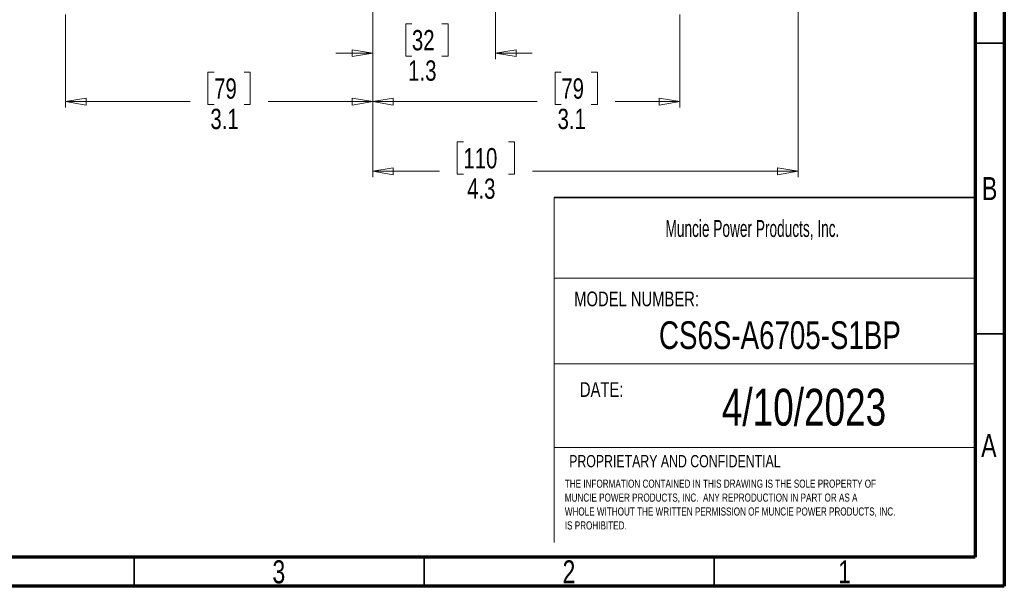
# Model space of a CAD drawing. Header units: inches. Extents: x 0.6 to 16.3, y 0.2 to 11.5.
# Tile 8 of 14: x 9.7 to 16.3, y 0.2 to 4. Entities that reach past the tile are written whole.
import ezdxf

# ---------------------------------------------------------------- set-up
doc = ezdxf.new("R2010")
doc.units = ezdxf.units.IN
doc.header["$MEASUREMENT"] = 0
doc.styles.add('SLDTEXTSTYLE0', font='TXT', dxfattribs={"width": 0.75})
doc.styles.add('SLDTEXTSTYLE1', font='TXT', dxfattribs={"width": 0.605})
doc.dimstyles.new('SLDDIMSTYLE0', dxfattribs={"dimtxt": 0.137795, "dimasz": 0.14, "dimexe": 0, "dimexo": 0.0625, "dimgap": 0.034449, "dimtad": 0, "dimdec": 1, "dimlfac": 1.5, "dimrnd": 1e-09, "dimzin": 12, "dimdsep": 46, "dimtxsty": 'SLDTEXTSTYLE0', "dimblk1": 'CLOSED', "dimblk2": 'CLOSED', "dimsah": 1, "dimcen": 0.09, "dimadec": 0, "dimazin": 3, "dimtfac": 1, "dimtofl": 0, "dimtmove": 0, "dimatfit": 3, "dimldrblk": 'CLOSED', "dimfxl": 0, "dimfrac": 2, "dimtolj": 1, "dimtzin": 12, "dimarcsym": 0})
doc.dimstyles.new('SLDDIMSTYLE3', dxfattribs={"dimtxt": 0.137795, "dimasz": 0.14, "dimexe": 0, "dimexo": 0.0625, "dimgap": 0.034449, "dimtad": 0, "dimdec": 1, "dimlfac": 1.5, "dimrnd": 1e-09, "dimzin": 12, "dimdsep": 46, "dimtxsty": 'SLDTEXTSTYLE0', "dimblk1": 'CLOSED', "dimblk2": 'CLOSED', "dimsah": 1, "dimcen": 0.09, "dimadec": 0, "dimazin": 3, "dimtfac": 1, "dimtdec": 1, "dimtofl": 0, "dimtmove": 0, "dimatfit": 3, "dimldrblk": 'CLOSED', "dimfxl": 0, "dimfrac": 2, "dimtolj": 1, "dimtzin": 12, "dimarcsym": 0})
doc.dimstyles.new('SLDDIMSTYLE4', dxfattribs={"dimtxt": 0.137795, "dimasz": 0.14, "dimexe": 0, "dimexo": 0.0625, "dimgap": 0.034449, "dimtad": 0, "dimdec": 1, "dimlfac": 1.5, "dimrnd": 1e-09, "dimzin": 12, "dimdsep": 46, "dimtxsty": 'SLDTEXTSTYLE0', "dimblk1": 'CLOSED', "dimblk2": 'CLOSED', "dimsah": 1, "dimcen": 0.09, "dimadec": 0, "dimazin": 3, "dimtfac": 1, "dimtdec": 1, "dimtmove": 0, "dimatfit": 0, "dimldrblk": 'CLOSED', "dimfxl": 0, "dimfrac": 2, "dimtolj": 1, "dimtzin": 12, "dimarcsym": 0})

# ---------------------------------------------------------------- blocks, each defined once
blk = doc.blocks.new('SW_NOTE_0')
at = {"color": 0, "linetype": 'Continuous', "lineweight": 0, "char_height": 0.055, "attachment_point": 1, "style": 'SLDTEXTSTYLE0'}
for s, insert in [('THE INFORMATION CONTAINED IN THIS DRAWING IS THE SOLE PROPERTY OF', (0, 0.0709)), ('MUNCIE POWER PRODUCTS, INC.  ANY REPRODUCTION IN PART OR AS A', (0, -0.0235)), ('WHOLE WITHOUT THE WRITTEN PERMISSION OF MUNCIE POWER PRODUCTS, INC.', (0, -0.1178)), ('IS PROHIBITED.', (0, -0.2122))]:
    blk.add_mtext(s, dxfattribs=dict(at, insert=insert))
blk = doc.blocks.new('_Closed')
at = {"color": 0, "linetype": 'ByBlock', "lineweight": -2}
for p, q in [((-1, 0.166667), (0, 0)), ((-1, 0.166667), (-1, -0.166667)), ((0, 0), (-1, -0.166667)), ((0, 0), (-1, 0))]:
    blk.add_line(p, q, dxfattribs=at)
blk = doc.blocks.new('_D')
at = {"color": 7, "linetype": 'Continuous', "lineweight": 0}
for p, q in [((14.9391, 6.1815), (14.9391, 2.9712)), ((12.0525, 4.3545), (12.0525, 2.9712)), ((12.6679, 3.209), (12.626, 3.209)), ((12.626, 3.209), (12.626, 2.9903)), ((12.9734, 3.209), (13.0154, 3.209)), ((13.0154, 3.209), (13.0154, 2.9903)), ((12.0525, 3.0105), (12.5051, 3.0105)), ((14.9391, 3.0105), (13.1362, 3.0105)), ((12.626, 2.9903), (12.6679, 2.9903)), ((13.0154, 2.9903), (12.9734, 2.9903))]:
    blk.add_line(p, q, dxfattribs=at)
at = {"color": 7, "linetype": 'Continuous', "lineweight": 18, "xscale": 0.14, "yscale": 0.14, "rotation": 180.0000000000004}
blk.add_blockref('_Closed', (12.0525, 3.0105), dxfattribs=at)
at = {"color": 7, "linetype": 'Continuous', "lineweight": 18, "xscale": 0.14, "yscale": 0.14}
blk.add_blockref('_Closed', (14.9391, 3.0105), dxfattribs=at)
at = {"color": 7, "linetype": 'Continuous', "lineweight": 18, "char_height": 0.1378, "attachment_point": 1, "style": 'SLDTEXTSTYLE0'}
for s, insert in [('110', (12.6679, 3.1679)), ('4.3', (12.6934, 2.9617))]:
    blk.add_mtext(s, dxfattribs=dict(at, insert=insert))
blk = doc.blocks.new('_D_3')
at = {"color": 7, "linetype": 'Continuous', "lineweight": 0}
for p, q in [((12.0525, 4.3545), (12.0525, 3.4436)), ((9.9691, 4.0735), (9.9691, 3.4436)), ((10.9767, 3.6815), (10.9347, 3.6815)), ((10.9347, 3.6815), (10.9347, 3.4627)), ((11.1804, 3.6815), (11.2223, 3.6815)), ((11.2223, 3.6815), (11.2223, 3.4627)), ((9.9691, 3.483), (10.8139, 3.483)), ((12.0525, 3.483), (11.3432, 3.483)), ((10.9347, 3.4627), (10.9767, 3.4627)), ((11.2223, 3.4627), (11.1804, 3.4627))]:
    blk.add_line(p, q, dxfattribs=at)
at = {"color": 7, "linetype": 'Continuous', "lineweight": 18, "xscale": 0.14, "yscale": 0.14, "rotation": 180.0000000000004}
blk.add_blockref('_Closed', (9.9691, 3.483, -0.4875), dxfattribs=at)
at = {"color": 7, "linetype": 'Continuous', "lineweight": 18, "xscale": 0.14, "yscale": 0.14}
blk.add_blockref('_Closed', (12.0525, 3.483, -0.4875), dxfattribs=at)
at = {"color": 7, "linetype": 'Continuous', "lineweight": 18, "char_height": 0.1378, "attachment_point": 1, "style": 'SLDTEXTSTYLE0'}
for s, insert in [('79', (10.9767, 3.6403)), ('3.1', (10.9513, 3.4342))]:
    blk.add_mtext(s, dxfattribs=dict(at, insert=insert))
blk = doc.blocks.new('_D_4')
at = {"color": 7, "linetype": 'Continuous', "lineweight": 0}
for p, q in [((12.8858, 6.2646), (12.8858, 3.7716)), ((12.0525, 4.3545), (12.0525, 3.7716)), ((12.3187, 4.0094), (12.2767, 4.0094)), ((12.2767, 4.0094), (12.2767, 3.7906)), ((12.5223, 4.0094), (12.5643, 4.0094)), ((12.5643, 4.0094), (12.5643, 3.7906)), ((12.0525, 3.8109), (11.8025, 3.8109)), ((12.8858, 3.8109), (13.1358, 3.8109)), ((12.2767, 3.7906), (12.3187, 3.7906)), ((12.5643, 3.7906), (12.5223, 3.7906))]:
    blk.add_line(p, q, dxfattribs=at)
at = {"color": 7, "linetype": 'Continuous', "lineweight": 18, "xscale": 0.14, "yscale": 0.14}
blk.add_blockref('_Closed', (12.0525, 3.8109, -0.4875), dxfattribs=at)
at = {"color": 7, "linetype": 'Continuous', "lineweight": 18, "xscale": 0.14, "yscale": 0.14, "rotation": 180.0000000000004}
blk.add_blockref('_Closed', (12.8858, 3.8109, -0.4875), dxfattribs=at)
at = {"color": 7, "linetype": 'Continuous', "lineweight": 18, "char_height": 0.1378, "attachment_point": 1, "style": 'SLDTEXTSTYLE0'}
for s, insert in [('32', (12.3187, 3.9683)), ('1.3', (12.2933, 3.7621))]:
    blk.add_mtext(s, dxfattribs=dict(at, insert=insert))
blk = doc.blocks.new('_D_5')
at = {"color": 7, "linetype": 'Continuous', "lineweight": 0}
for p, q in [((12.0525, 4.3545), (12.0525, 3.4436)), ((14.1358, 4.0735), (14.1358, 3.4436)), ((13.3326, 3.6815), (13.2906, 3.6815)), ((13.2906, 3.6815), (13.2906, 3.4627)), ((13.5362, 3.6815), (13.5782, 3.6815)), ((13.5782, 3.6815), (13.5782, 3.4627)), ((12.0525, 3.483), (13.1697, 3.483)), ((14.1358, 3.483), (13.6991, 3.483)), ((13.2906, 3.4627), (13.3326, 3.4627)), ((13.5782, 3.4627), (13.5362, 3.4627))]:
    blk.add_line(p, q, dxfattribs=at)
at = {"color": 7, "linetype": 'Continuous', "lineweight": 18, "xscale": 0.14, "yscale": 0.14, "rotation": 180.0000000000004}
blk.add_blockref('_Closed', (12.0525, 3.483, -0.4875), dxfattribs=at)
at = {"color": 7, "linetype": 'Continuous', "lineweight": 18, "xscale": 0.14, "yscale": 0.14}
blk.add_blockref('_Closed', (14.1358, 3.483, -0.4875), dxfattribs=at)
at = {"color": 7, "linetype": 'Continuous', "lineweight": 18, "char_height": 0.1378, "attachment_point": 1, "style": 'SLDTEXTSTYLE0'}
for s, insert in [('79', (13.3326, 3.6403)), ('3.1', (13.3071, 3.4342))]:
    blk.add_mtext(s, dxfattribs=dict(at, insert=insert))

msp = doc.modelspace()

# ---------------------------------------------------------------- linework, layer by layer
at = {"color": 7, "linetype": 'Continuous', "lineweight": 70}
for p, q in [((16.3386, 11.4961), (16.3386, 0.1969)), ((16.1417, 11.2992), (16.1417, 0.3937)), ((16.1417, 0.3937), (0.7874, 0.3937)), ((16.3386, 0.1969), (0.5906, 0.1969))]:
    msp.add_line(p, q, dxfattribs=at)
at = {"color": 7, "linetype": 'Continuous', "lineweight": 35}
for p, q in [((16.1417, 3.878), (16.3386, 3.878)), ((13.2834, 2.8324), (16.1414, 2.8324)), ((16.1417, 1.9094), (16.3386, 1.9094)), ((10.4331, 0.3937), (10.4331, 0.1969)), ((12.4016, 0.3937), (12.4016, 0.1969)), ((14.3701, 0.3937), (14.3701, 0.1969))]:
    msp.add_line(p, q, dxfattribs=at)
at = {"color": 7, "linetype": 'Continuous', "lineweight": 18}
for p, q in [((13.2834, 2.8324), (13.2834, 0.4932)), ((13.2834, 2.2858), (16.1414, 2.2858)), ((13.2834, 1.7048), (16.1414, 1.7048)), ((13.2834, 1.1387), (16.1414, 1.1387))]:
    msp.add_line(p, q, dxfattribs=at)

# ---------------------------------------------------------------- block references
at = {"color": 7, "linetype": 'Continuous', "lineweight": 0}
msp.add_blockref('SW_NOTE_0', (13.3564, 0.8492), dxfattribs=at)

# ---------------------------------------------------------------- texts
for s, insert, char_height, attachment_point, style in [('B', (16.239, 2.9715), 0.1562, 2, 'SLDTEXTSTYLE0'), ('Muncie Power Products, Inc.', (14.0394, 2.6798), 0.114583, 1, 'SLDTEXTSTYLE1'), ('MODEL NUMBER:', (13.4197, 2.1951), 0.1, 1, 'SLDTEXTSTYLE0'), ('CS6S-A6705-S1BP', (14.8158, 1.9933), 0.1875, 2, 'SLDTEXTSTYLE0'), ('DATE:', (13.4587, 1.5807), 0.1, 1, 'SLDTEXTSTYLE0'), ('4/10/2023', (14.9794, 1.5359), 0.25, 2, 'SLDTEXTSTYLE0'), ('A', (16.2338, 1.2294), 0.1562, 2, 'SLDTEXTSTYLE0'), ('PROPRIETARY AND CONFIDENTIAL', (13.3858, 1.0868), 0.083333, 1, 'SLDTEXTSTYLE0'), ('3', (11.4157, 0.3731), 0.1562, 2, 'SLDTEXTSTYLE0'), ('2', (13.3843, 0.3731), 0.1562, 2, 'SLDTEXTSTYLE0'), ('1', (15.2543, 0.3731), 0.1562, 2, 'SLDTEXTSTYLE0')]:
    msp.add_mtext(s, dxfattribs=dict(at, insert=insert, char_height=char_height, attachment_point=attachment_point, style=style))

# ---------------------------------------------------------------- dimensions: what is measured, and where the dimension line sits
at = {"color": 7, "linetype": 'Continuous', "lineweight": 18}
for base, p1, p2, dimstyle, picture, middle in [((12.88578435, 3.81092137), (12.05245101, 4.39390847), (12.88578435, 6.30401646), 'SLDDIMSTYLE4', '_D_4', (12.42052115, 3.81092137)), ((12.0525, 3.0105), (14.9391, 6.2209), (12.0525, 4.3939), 'SLDDIMSTYLE0', '_D', (12.8207, 3.0105)), ((12.0525, 3.483), (9.9691, 4.1129), (12.0525, 4.3939), 'SLDDIMSTYLE3', '_D_3', (11.0785, 3.483)), ((14.1358, 3.483), (12.0525, 4.3939), (14.1358, 4.1129), 'SLDDIMSTYLE3', '_D_5', (13.4344, 3.483))]:
    dim = msp.add_linear_dim(base=base, p1=p1, p2=p2, dimstyle=dimstyle, dxfattribs=at)
    dim.commit()
    dim.dimension.update_dxf_attribs({"geometry": picture, "text_midpoint": middle, "dimtype": 160})

doc.saveas('drawing.dxf')
